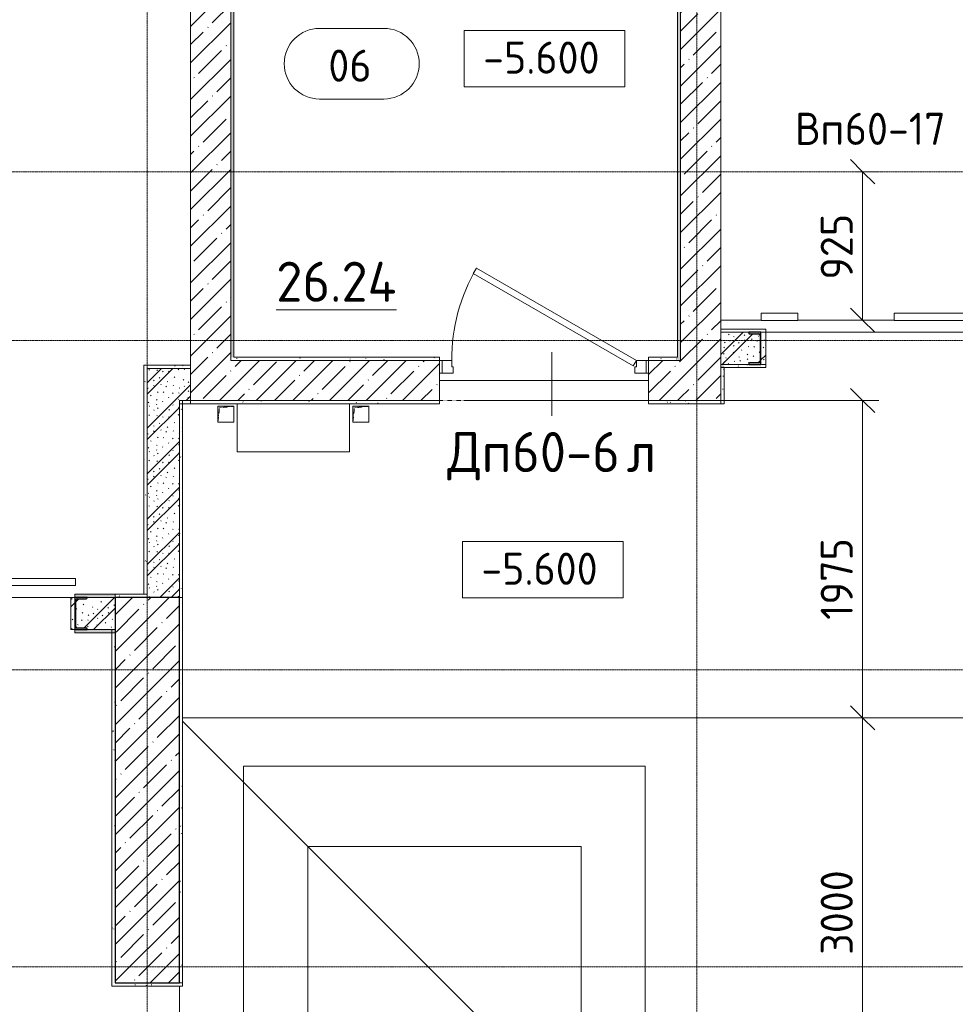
# Model space of a CAD drawing. Header units: millimetres. Extents: x 82112 to 162374, y -10965 to 131389.
# Tile 29 of 82: x 92806 to 98630, y 84817 to 90946. Entities that reach past the tile are written whole.
import ezdxf

# ---------------------------------------------------------------- set-up
doc = ezdxf.new("R2010")
doc.units = ezdxf.units.MM
doc.linetypes.add('3_ Штрих_ 1 х 1 мм', pattern=[2, 1, -1])
doc.linetypes.add('4_ Штрихпунктир_ 10 х 2 мм', pattern=[14, 10, -2, 0, -2])
for name, color, linetype, lineweight in [('A-ANNO-DIMS', 7, 'Continuous', 5), ('A-ANNO-DIMS-100', 7, 'Continuous', 5), ('A-AREA', 7, '3_ Штрих_ 1 х 1 мм', 13), ('A-AREA-IDEN', 7, 'Continuous', 5), ('A-DETL-GENF', 7, 'Continuous', 13), ('A-DOOR', 7, 'Continuous', 13), ('A-DOOR-FRAM', 7, 'Continuous', 13), ('A-DOOR-IDEN', 7, 'Continuous', 5), ('A-FLOR', 7, 'Continuous', 13), ('A-WALL', 7, 'Continuous', 13), ('A-WALL-PATT', 7, 'Continuous', 13), ('C-PRKG', 7, 'Continuous', 13), ('G-ANNO-DIMS', 7, 'Continuous', 5), ('I-WALL', 7, 'Continuous', 13), ('M-EQPM', 7, 'Continuous', 13), ('S-COLS', 7, 'Continuous', 25), ('S-GRID', 7, 'Continuous', 5)]:
    doc.layers.add(name, color=color, linetype=linetype, lineweight=lineweight)
doc.styles.add('GOST Common_2', font='GOST_Common.ttf', dxfattribs={"height": 200})
doc.styles.add('GOST Common_3', font='GOST_Common.ttf', dxfattribs={"height": 250})
doc.dimstyles.new('2_мм', dxfattribs={"dimscale": 304.8, "dimtxt": 201.142999, "dimasz": 0.492126, "dimexe": 0.328084, "dimexo": 0.492126, "dimgap": 0, "dimtad": 1, "dimdec": 0, "dimdsep": 46, "dimtxsty": 'GOST Common_2', "dimblk1": 'OBLIQUE', "dimblk2": 'OBLIQUE', "dimsah": 1, "dimcen": 0.09, "dimdle": 0.328084, "dimadec": 5, "dimazin": 2, "dimtfac": 1, "dimtdec": 4, "dimtix": 1, "dimtmove": 1, "dimatfit": 3, "dimfxl": 1, "dimtvp": 1, "dimtolj": 1, "dimtzin": 0, "dimarcsym": 2})
doc.dimstyles.new('2_мм_1', dxfattribs={"dimscale": 304.8, "dimtxt": 201.142999, "dimasz": 0.492126, "dimexe": 0.328084, "dimexo": 0.492126, "dimgap": 0, "dimtad": 1, "dimdec": 0, "dimdsep": 46, "dimtxsty": 'GOST Common_2', "dimblk1": 'OBLIQUE', "dimblk2": 'OBLIQUE', "dimsah": 1, "dimcen": 0.09, "dimdle": 0.328084, "dimadec": 5, "dimazin": 2, "dimtfac": 1, "dimtdec": 4, "dimtix": 1, "dimtmove": 0, "dimatfit": 3, "dimfxl": 1, "dimtvp": 1, "dimtolj": 1, "dimtzin": 0, "dimarcsym": 2})
pattern_1 = [(0, (0, 0), (203.2, 50.8), [3.353, -149.047, 3.353, -149.047, -812.8]), (0, (0, 0), (203.2, 50.8), [-304.8, 3.353, -301.447, 3.353, -149.047, -355.6]), (0, (0, 0), (203.2, 50.8), [-762, 3.353, -98.247, 3.353, -250.647]), (120, (76.2, 25.4), (-145.59409, 150.576362), [3.353, -149.047, 3.353, -149.047, -812.8]), (120, (76.2, 25.4), (-145.59409, 150.576362), [-304.8, 3.353, -301.447, 3.353, -149.047, -355.6]), (120, (76.2, 25.4), (-145.59409, 150.576362), [-762, 3.353, -98.247, 3.353, -250.647]), (240, (101.6, 127), (-57.60591, -201.376362), [3.353, -149.047, 3.353, -149.047, -812.8]), (240, (101.6, 127), (-57.60591, -201.376362), [-304.8, 3.353, -301.447, 3.353, -149.047, -355.6]), (240, (101.6, 127), (-57.60591, -201.376362), [-762, 3.353, -98.247, 3.353, -250.647])]
pattern_2 = [(45, (0, 0), (-114.04925, 114.04925), []), (45, (114.05, 0), (-114.04925, 114.04925), [201.612, -40.322, 3.353, -36.97])]
pattern_3 = [(135, (150.28, 188.64), (-282.8427, 3e-14), [5, -395]), (135, (174.9, 237.36), (-282.8427, 3e-14), [5, -395]), (135, (211.96, 236.53), (-282.8427, 3e-14), [5, -395]), (135, (114.96, 223.96), (-282.8427, 3e-14), [5, -395]), (135, (77.54, 223.96), (-282.8427, 3e-14), [5, -395]), (135, (57.44, 184.52), (-282.8427, 3e-14), [5, -395]), (135, (66.21, 142.9), (-282.8427, 3e-14), [5, -395]), (135, (107.33, 161), (-282.8427, 3e-14), [5, -395]), (135, (99.08, 130.94), (-282.8427, 3e-14), [5, -395]), (135, (22.6, 136.46), (-282.8427, 3e-14), [5, -395]), (135, (21.16, 168.08), (-282.8427, 3e-14), [5, -395]), (135, (46.13, 96.12), (-282.8427, 3e-14), [5, -395]), (135, (3.54, 74.6), (-282.8427, 3e-14), [5, -395]), (135, (40.3, 47.56), (-282.8427, 3e-14), [5, -395]), (135, (39.77, 18.47), (-282.8427, 3e-14), [5, -395]), (135, (76.94, 37.28), (-282.8427, 3e-14), [5, -395]), (135, (114.18, 62.4), (-282.8427, 3e-14), [5, -395]), (135, (139.87, 90.2), (-282.8427, 3e-14), [5, -395]), (135, (141.44, 15.82), (-282.8427, 3e-14), [5, -395]), (135, (188.69, 26.73), (-282.8427, 3e-14), [5, -395]), (135, (176.14, 51.36), (-282.8427, 3e-14), [5, -395]), (135, (177.03, 0), (-282.8427, 3e-14), [5, -395]), (135, (276.61, 8.22), (-282.8427, 3e-14), [5, -395]), (135, (271.19, 31.72), (-282.8427, 3e-14), [5, -395]), (135, (268.29, 119.65), (-282.8427, 3e-14), [5, -395]), (135, (237.92, 101.95), (-282.8427, 3e-14), [5, -395]), (135, (237.92, 158.27), (-282.8427, 3e-14), [5, -395]), (135, (260.4, 204.35), (-282.8427, 3e-14), [5, -395]), (135, (275.54, 235.4), (-282.8427, 3e-14), [5, -395]), (135, (117.62, 268.96), (-282.8427, 3e-14), [5, -395]), (135, (203.62, 273.83), (-282.8427, 3e-14), [5, -395]), (135, (47.24, 279.3), (-282.8427, 3e-14), [5, -395]), (135, (23.2, 266.16), (-282.8427, 3e-14), [5, -395]), (135, (42.78, 232.52), (-282.8427, 3e-14), [5, -395]), (135, (177.76, 90.57), (-282.8427, 3e-14), [5, -395]), (135, (181.12, 121.8), (-282.8427, 3e-14), [5, -395]), (135, (206.73, 172.06), (-282.8427, 3e-14), [5, -395]), (135, (143.14, 136.62), (-282.8427, 3e-14), [5, -395]), (135, (211.51, 131.86), (-282.8427, 3e-14), [5, -395]), (135, (81.47, 95.1), (-282.8427, 3e-14), [5, -395]), (135, (235.13, 60.46), (-282.8427, 3e-14), [5, -395]), (135, (242.24, 4.89), (-282.8427, 3e-14), [5, -395]), (45, (0, 106.07), (-282.8427, 0), []), (45, (106.07, 0), (-282.8427, 0), []), (45, (176.78, 0), (-282.8427, 0), []), (45, (0, 176.78), (-282.8427, 0), [])]

# ---------------------------------------------------------------- blocks, each defined once
blk = doc.blocks.new('Наметкина 10_РД_АР_П_Отделка_R21_rvt-1--01_Подвал_МП_часть В')
at = {"layer": 'A-WALL-PATT', "lineweight": 5}
h = blk.add_hatch(dxfattribs=at)
h.set_pattern_fill('FP_11', color=256, style=0, pattern_type=2)
h.set_pattern_definition(pattern_1)
h.paths.add_polyline_path([(96900, 88825), (96920, 88825), (96920, 98350), (96900, 98350), (96900, 88845)])
h = blk.add_hatch(dxfattribs=at)
h.set_pattern_fill('FP_11', color=256, style=0, pattern_type=2)
h.set_pattern_definition(pattern_1)
h.paths.add_polyline_path([(94140, 88845), (94140, 94050), (94120, 94050), (94120, 88845)])
h.paths.add_polyline_path([(94140, 94635.6), (94138.9, 98130), (94120, 98130), (94120, 94635.6)])
h = blk.add_hatch(dxfattribs=at)
h.set_pattern_fill('FP_11', color=256, style=0, pattern_type=2)
h.set_pattern_definition(pattern_1)
h.paths.add_polyline_path([(97419.9, 89000), (97450, 89000), (97450, 89020), (97170, 89020), (97170, 89000), (97414.7, 89000)])
h = blk.add_hatch(dxfattribs=at)
h.set_pattern_fill('FP_11', color=256, style=0, pattern_type=2)
h.set_pattern_definition(pattern_1)
h.paths.add_polyline_path([(96900, 88825), (96900, 88845), (96720, 88845), (96720, 88825)])
h.paths.add_polyline_path([(94120, 88825), (95420, 88825), (95420, 88845), (94120, 88845)])
h = blk.add_hatch(dxfattribs=at)
h.set_pattern_fill('FP_11', color=256, style=0, pattern_type=2)
h.set_pattern_definition(pattern_1)
h.paths.add_polyline_path([(93870, 88775), (93870, 88795), (93580, 88795), (93580, 88775), (93600, 88775)])
h = blk.add_hatch(dxfattribs=at)
h.set_pattern_fill('FP_11', color=256, style=0, pattern_type=2)
h.set_pattern_definition(pattern_1)
h.paths.add_polyline_path([(93600, 87370), (93600, 88775), (93580, 88775), (93580, 87370)])
h = blk.add_hatch(dxfattribs=at)
h.set_pattern_fill('FP_11', color=256, style=0, pattern_type=2)
h.set_pattern_definition(pattern_1)
h.paths.add_polyline_path([(97450, 88780), (97450, 88800), (97170, 88800), (97170, 88780), (97419.9, 88780)])
h = blk.add_hatch(dxfattribs=at)
h.set_pattern_fill('FP_11', color=256, style=0, pattern_type=2)
h.set_pattern_definition(pattern_1)
h.paths.add_polyline_path([(97190, 88555), (97190, 88780), (97170, 88780), (97170, 88555)])
h = blk.add_hatch(dxfattribs=at)
h.set_pattern_fill('FP_11', color=256, style=0, pattern_type=2)
h.set_pattern_definition(pattern_1)
h.paths.add_polyline_path([(93820, 87350), (93820, 88575), (93800, 88575), (93800, 87350)])
h = blk.add_hatch(dxfattribs=at)
h.set_pattern_fill('FP_11', color=256, style=0, pattern_type=2)
h.set_pattern_definition(pattern_1)
h.paths.add_polyline_path([(97170, 88555), (97170, 88575), (96720, 88575), (96720, 88555), (97163.8, 88555)])
h.paths.add_polyline_path([(95420, 88555), (95420, 88575), (93870, 88575), (93870, 88555), (94860, 88555)])
h = blk.add_hatch(dxfattribs=at)
h.set_pattern_fill('FP_11', color=256, style=0, pattern_type=2)
h.set_pattern_definition(pattern_1)
h.paths.add_polyline_path([(93186.4, 87350), (93400, 87350), (93400, 87370), (93150, 87370), (93150, 87350), (93164.7, 87350)])
h.paths.add_polyline_path([(89594.7, 87350), (89600, 87350.5), (89599.9, 87370), (87200, 87370), (87200, 87350), (89591.9, 87350)])
h = blk.add_hatch(dxfattribs=at)
h.set_pattern_fill('FP_11', color=256, style=0, pattern_type=2)
h.set_pattern_definition(pattern_1)
h.paths.add_polyline_path([(93600, 87350), (93600, 87370), (93400, 87370), (93400, 87350)])
h = blk.add_hatch(dxfattribs=at)
h.set_pattern_fill('FP_11', color=256, style=0, pattern_type=2)
h.set_pattern_definition(pattern_1)
h.paths.add_polyline_path([(93820, 84950), (93820, 87350), (93800, 87350), (93800, 84950)])
h = blk.add_hatch(dxfattribs=at)
h.set_pattern_fill('FP_11', color=256, style=0, pattern_type=2)
h.set_pattern_definition(pattern_1)
h.paths.add_polyline_path([(93155.2, 87130), (93400, 87130), (93400, 87150), (93150, 87150), (93150, 87130)])
h.paths.add_polyline_path([(89591.9, 87130), (89600, 87130), (89599.9, 87150), (87200, 87150), (87200, 87130), (89585.2, 87130)])
h = blk.add_hatch(dxfattribs=at)
h.set_pattern_fill('FP_11', color=256, style=0, pattern_type=2)
h.set_pattern_definition(pattern_1)
h.paths.add_polyline_path([(93400, 84950), (93400, 87150), (93380, 87150), (93380, 84950)])
h = blk.add_hatch(dxfattribs=at)
h.set_pattern_fill('FP_11', color=256, style=0, pattern_type=2)
h.set_pattern_definition(pattern_1)
h.paths.add_polyline_path([(93820, 84930), (93820, 84950), (93380, 84950), (93380, 84930)])
at = {"layer": 'A-WALL'}
for p, q in [((96900, 98330), (96900, 88845)), ((96920, 88825), (96920, 98350)), ((94120, 94050), (94120, 88845)), ((94140, 88845), (94140, 94050)), ((97450, 89020), (97170, 89020)), ((97170, 89020), (97170, 89000)), ((97170, 89000), (97343.9, 89000)), ((97419.9, 89000), (97450, 89000)), ((97450, 89000), (97450, 89020)), ((94120, 88845), (94120, 88825)), ((94120, 88825), (95420, 88825)), ((95420, 88845), (94140, 88845)), ((95420, 88825), (95420, 88845)), ((96900, 88845), (96720, 88845)), ((96720, 88845), (96720, 88825)), ((96720, 88825), (96900, 88825)), ((96900, 88825), (96920, 88825)), ((93870, 88795), (93580, 88795)), ((93580, 88795), (93580, 88775)), ((93580, 88775), (93580, 87370)), ((93600, 88775), (93870, 88775)), ((93600, 87370), (93600, 88775)), ((93870, 88775), (93870, 88795)), ((97343.9, 88800), (97170, 88800)), ((97170, 88800), (97170, 88780)), ((97170, 88780), (97170, 88555)), ((97190, 88555), (97190, 88780)), ((97190, 88780), (97450, 88780)), ((97450, 88800), (97419.9, 88800)), ((97450, 88780), (97450, 88800)), ((93870, 88575), (93800, 88575)), ((93800, 88575), (93800, 88555)), ((93800, 88575), (93800, 87350)), ((93820, 88575), (93800, 88575)), ((93820, 87350), (93820, 88575)), ((93870, 88555), (93870, 88575)), ((95420, 88575), (93870, 88575)), ((93870, 88575), (93870, 88555)), ((95420, 88555), (95420, 88575)), ((97170, 88575), (96720, 88575)), ((96720, 88575), (96720, 88555)), ((97170, 88555), (97170, 88575)), ((93800, 88555), (93870, 88555)), ((93870, 88555), (94160, 88555)), ((94860, 88555), (95420, 88555)), ((96720, 88555), (97170, 88555)), ((97170, 88555), (97190, 88555)), ((93400, 87370), (93150, 87370)), ((93150, 87370), (93150, 87350)), ((93226, 87350), (93400, 87350)), ((93400, 87350), (93400, 87370)), ((93600, 87370), (93400, 87370)), ((93400, 87370), (93400, 87350)), ((93400, 87350), (93600, 87350)), ((93580, 87370), (93600, 87370)), ((93600, 87350), (93600, 87370)), ((93800, 87350), (93800, 84950)), ((93820, 87350), (93800, 87350)), ((93800, 87350), (93820, 87350)), ((93820, 84950), (93820, 87350)), ((93150, 87150), (93150, 87130)), ((93150, 87130), (93400, 87130)), ((93400, 87150), (93226, 87150)), ((93400, 87150), (93380, 87150)), ((93380, 87150), (93380, 84950)), ((93400, 87130), (93400, 87150)), ((93400, 84950), (93400, 87150)), ((93380, 84950), (93380, 84930)), ((93380, 84930), (93820, 84930)), ((93820, 84950), (93400, 84950)), ((93800, 84950), (93820, 84950)), ((93820, 84930), (93820, 84950))]:
    blk.add_line(p, q, dxfattribs=at)
at = {"layer": 'A-WALL', "lineweight": 25}
blk.add_line((97190, 88780), (97170, 88780), dxfattribs=at)
blk = doc.blocks.new('АР-Ворота сборка - Ворота секционные_3100х2600 _h_-5411443--01_Подвал_МП_часть В')
at = {"layer": 'A-DETL-GENF'}
for p, q in [((-1225, 218.5), (-1453.5, 218.5)), ((-1453.5, 218.5), (-1453.5, 173.5)), ((-1225, 173.5), (-1225, 218.5)), ((-625, 218.5), (-625, 173.5)), ((1703.5, 218.5), (-625, 218.5)), ((1703.5, 173.5), (1703.5, 218.5)), ((-1453.5, 173.5), (-1225, 173.5)), ((-625, 173.5), (1703.5, 173.5))]:
    blk.add_line(p, q, dxfattribs=at)
blk = doc.blocks.new('АР_Машиноместо - 5300x2500_С-V2--01_Подвал_МП_часть В')
at = {"layer": 'C-PRKG'}
for p, q in [((2500, 0), (0, 0)), ((0, 0), (0, -5300)), ((2500, 0), (2500, -5300)), ((400, -500), (400, -4800)), ((400, -500), (2100, -500)), ((2100, -500), (2100, -4800)), ((400, -4800), (2100, -4800)), ((2500, -5300), (0, -5300))]:
    blk.add_line(p, q, dxfattribs=at)
blk = doc.blocks.new('АР_Дверь однопольная - 1300х2100h_лест__лифт_ холл-4751208--01_Подвал_МП_часть В')
at = {"layer": 'A-DOOR'}
for p, q in [((-420.9, 700), (-440.9, 665.4)), ((575, 125), (-420.9, 700)), ((-440.9, 665.4), (555, 90.4)), ((555, 90.4), (575, 125))]:
    blk.add_line(p, q, dxfattribs=at)
at = {"layer": 'A-DOOR', "lineweight": 5}
blk.add_arc((575, 125), 1150, 150, 180, dxfattribs=at)
at = {"layer": 'A-DOOR-FRAM'}
for p, q in [((-635, 125), (-650, 125)), ((-575, 125), (-635, 125)), ((-635, 125), (-635, 45)), ((-575, 85), (-575, 125)), ((635, 125), (575, 125)), ((575, 125), (575, 85)), ((635, 45), (635, 125)), ((635, 125), (650, 125)), ((-565, 85), (-575, 85)), ((-565, 45), (-565, 85)), ((575, 85), (565, 85)), ((565, 85), (565, 45)), ((-635, 45), (-650, 45)), ((-635, 45), (-565, 45)), ((565, 45), (635, 45)), ((635, 45), (650, 45))]:
    blk.add_line(p, q, dxfattribs=at)
blk = doc.blocks.new('АР_Канал вертикальный прямоугольный - ПК-6259828--01_Подвал_МП_часть В')
at = {"layer": 'A-DETL-GENF', "linetype": '3_ Штрих_ 1 х 1 мм'}
for p, q in [((350, 150), (-350, 150)), ((-350, 150), (-350, -150)), ((350, -150), (350, 150)), ((-350, -150), (350, -150))]:
    blk.add_line(p, q, dxfattribs=at)
at = {"layer": 'M-EQPM'}
for p, q in [((-350, -150), (-350, 150)), ((-350, 150), (350, 150)), ((350, 150), (350, -150)), ((350, -150), (-350, -150))]:
    blk.add_line(p, q, dxfattribs=at)
blk = doc.blocks.new('АР_Канал вертикальный прямоугольный - АПТ-5436538--01_Подвал_МП_часть В')
at = {"layer": 'A-DETL-GENF'}
blk.add_hatch(color=256, dxfattribs=at).paths.add_polyline_path([(-50, -50), (-40, 40), (50, 50), (-50, 50)])
at = {"layer": 'A-DETL-GENF', "linetype": '3_ Штрих_ 1 х 1 мм'}
for p, q in [((50, 50), (-50, 50)), ((-50, 50), (-50, -50)), ((50, 50), (-50, 50)), ((-50, 50), (-50, -50)), ((-50, -50), (-40, 40)), ((-50, -50), (-40, 40)), ((-40, 40), (50, 50)), ((-40, 40), (50, 50)), ((50, -50), (50, 50)), ((-50, -50), (50, -50))]:
    blk.add_line(p, q, dxfattribs=at)
at = {"layer": 'M-EQPM'}
for p, q in [((-50, -50), (-50, 50)), ((-50, 50), (50, 50)), ((50, 50), (50, -50)), ((50, -50), (-50, -50))]:
    blk.add_line(p, q, dxfattribs=at)
blk = doc.blocks.new('АР-Ворота сборка - Ворота секционные_3500х2600 _h_-1815922--01_Подвал_МП_часть В')
at = {"layer": 'A-DETL-GENF'}
for p, q in [((-1425, 218.5), (-1653.5, 218.5)), ((-1653.5, 218.5), (-1653.5, 173.5)), ((-1425, 173.5), (-1425, 218.5)), ((-825, 218.5), (-825, 173.5)), ((1903.5, 218.5), (-825, 218.5)), ((1903.5, 173.5), (1903.5, 218.5)), ((-1653.5, 173.5), (-1425, 173.5)), ((-825, 173.5), (1903.5, 173.5))]:
    blk.add_line(p, q, dxfattribs=at)
blk = doc.blocks.new('АР_Фахверк_ _Швеллер полки параллельные_ - 20П-6908877--01_Подвал_МП_часть В')
at = {"layer": 'S-COLS'}
blk.add_hatch(color=256, dxfattribs=at).paths.add_polyline_path([(53, 100), (-23, 100), (-23, -100), (53, -100), (53, -96.5), (51.4, -92.6), (47.5, -91), (-8.3, -91), (-15, -88.2), (-17.8, -81.5), (-17.8, 81.5), (-15, 88.2), (-8.3, 91), (47.5, 91), (51.4, 92.6), (53, 96.5)])
for p, q in [((53, 100), (-23, 100)), ((-23, 100), (-23, -100)), ((-17.8, -81.5), (-17.8, 81.5)), ((-8.3, 91), (47.5, 91)), ((53, 96.5), (53, 100)), ((-23, -100), (53, -100)), ((47.5, -91), (-8.3, -91)), ((53, -100), (53, -96.5))]:
    blk.add_line(p, q, dxfattribs=at)
for centre, radius, start, end in [((-8.3, 81.5), 9.5, 90, 180), ((47.5, 96.5), 5.5, 270, 360), ((-8.3, -81.5), 9.5, 180, 270), ((47.5, -96.5), 5.5, 360, 90)]:
    blk.add_arc(centre, radius, start, end, dxfattribs=at)
blk = doc.blocks.new('АР_Фахверк_ _Швеллер полки параллельные_ - 20П-7427210--01_Подвал_МП_часть В')
at = {"layer": 'S-COLS'}
blk.add_hatch(color=256, dxfattribs=at).paths.add_polyline_path([(53, 100), (-23, 100), (-23, -100), (53, -100), (53, -96.5), (51.4, -92.6), (47.5, -91), (-8.3, -91), (-15, -88.2), (-17.8, -81.5), (-17.8, 81.5), (-15, 88.2), (-8.3, 91), (47.5, 91), (51.4, 92.6), (53, 96.5)])
for p, q in [((53, 100), (-23, 100)), ((-23, 100), (-23, -100)), ((-17.8, -81.5), (-17.8, 81.5)), ((-8.3, 91), (47.5, 91)), ((53, 96.5), (53, 100)), ((-23, -100), (53, -100)), ((47.5, -91), (-8.3, -91)), ((53, -100), (53, -96.5))]:
    blk.add_line(p, q, dxfattribs=at)
for centre, radius, start, end in [((-8.3, 81.5), 9.5, 90, 180), ((47.5, 96.5), 5.5, 270, 360), ((-8.3, -81.5), 9.5, 180, 270), ((47.5, -96.5), 5.5, 360, 90)]:
    blk.add_arc(centre, radius, start, end, dxfattribs=at)
blk = doc.blocks.new('Марка помещения _Номер_ - 2 мм-68851--01_Подвал_МП_часть В')
at = {"layer": 'A-AREA-IDEN'}
for p, q in [((-2.027, 2.21), (1.973, 2.21)), ((-2.027, -2.19), (1.973, -2.19))]:
    blk.add_line(p, q, dxfattribs=at)
for centre, start, end in [((-2.027, 0.01), 90, 270), ((1.973, 0.01), 270, 90)]:
    blk.add_arc(centre, 2.2, start, end, dxfattribs=at)
blk = doc.blocks.new('Высотные отметки - Frame_2-749557--01_Подвал_МП_часть В')
at = {"layer": 'G-ANNO-DIMS'}
for p, q in [((-5, 3.5), (-5, 0)), ((5, 3.5), (-5, 3.5)), ((5, 0), (5, 3.5)), ((-5, 0), (5, 0))]:
    blk.add_line(p, q, dxfattribs=at)
blk = doc.blocks.new('DIMBLOCK19--01_Подвал_МП_часть В')
at = {"layer": 'A-ANNO-DIMS-100', "lineweight": 25, "transparency": 16777216}
for p, q in [((98053, 90000), (97978, 90075)), ((98053, 90000), (98128, 89925)), ((98053, 89075), (97978, 89150)), ((98053, 89075), (98128, 89000))]:
    blk.add_line(p, q, dxfattribs=at)
at = {"layer": 'A-ANNO-DIMS-100', "transparency": 16777216}
for p, q in [((98009.1, 90000), (98153, 90000)), ((98053, 90000), (98009.1, 90000)), ((98053, 90000), (98053, 89075)), ((98009.1, 89075), (98153, 89075)), ((98053, 89075), (98009.1, 89075))]:
    blk.add_line(p, q, dxfattribs=at)
at = {"layer": 'A-ANNO-DIMS-100', "color": 0, "transparency": 16777216, "insert": (97791.7, 89327.8), "char_height": 200, "width": 503.198, "attachment_point": 1, "rotation": 90, "line_spacing_factor": 1.022761, "style": 'GOST Common_2'}
blk.add_mtext('925', dxfattribs=at)
blk = doc.blocks.new('_Oblique')
at = {"color": 0, "linetype": 'ByBlock', "lineweight": -2}
blk.add_line((-0.5, -0.5), (0.5, 0.5), dxfattribs=at)
blk = doc.blocks.new('DIMBLOCK20--01_Подвал_МП_часть В')
at = {"layer": 'A-ANNO-DIMS-100', "lineweight": 25, "transparency": 16777216}
for p, q in [((98053, 88575), (97978, 88650)), ((98053, 88575), (98128, 88500)), ((98053, 86600), (97978, 86675)), ((98053, 86600), (98128, 86525))]:
    blk.add_line(p, q, dxfattribs=at)
at = {"layer": 'A-ANNO-DIMS-100', "transparency": 16777216}
for p, q in [((95570, 88575), (98153, 88575)), ((98053, 88575), (95570, 88575)), ((98053, 88575), (98053, 86600)), ((98053, 87831.6), (98053, 87587.5)), ((98053, 87210), (98053, 87831.6)), ((98009.1, 86600), (98153, 86600)), ((98053, 86600), (98009.1, 86600))]:
    blk.add_line(p, q, dxfattribs=at)
at = {"layer": 'A-ANNO-DIMS-100', "color": 0, "transparency": 16777216, "insert": (97791.7, 87210), "char_height": 200, "width": 625.93, "attachment_point": 1, "rotation": 90, "line_spacing_factor": 1.022761, "style": 'GOST Common_2'}
blk.add_mtext('1975', dxfattribs=at)
blk = doc.blocks.new('DIMBLOCK21--01_Подвал_МП_часть В')
at = {"layer": 'A-ANNO-DIMS-100', "lineweight": 25, "transparency": 16777216}
for p, q in [((98053, 86600), (97978, 86675)), ((98053, 86600), (98128, 86525)), ((98053, 83600), (97978, 83675)), ((98053, 83600), (98128, 83525))]:
    blk.add_line(p, q, dxfattribs=at)
at = {"layer": 'A-ANNO-DIMS-100', "transparency": 16777216}
for p, q in [((98009.1, 86600), (98153, 86600)), ((98053, 86600), (98009.1, 86600)), ((98053, 86600), (98053, 83600)), ((98053, 85684), (98053, 85024.9)), ((98053, 85024.9), (98053, 85100)), ((98009.1, 83600), (98153, 83600)), ((98053, 83600), (98009.1, 83600))]:
    blk.add_line(p, q, dxfattribs=at)
at = {"layer": 'A-ANNO-DIMS-100', "color": 0, "transparency": 16777216, "insert": (97791.7, 85124.9), "char_height": 200, "width": 670.931, "attachment_point": 1, "rotation": 90, "line_spacing_factor": 1.022761, "style": 'GOST Common_2'}
blk.add_mtext('3000', dxfattribs=at)

msp = doc.modelspace()

# ---------------------------------------------------------------- hatches: boundary and pattern name
at = {"layer": 'A-WALL-PATT', "lineweight": 5}
h = msp.add_hatch(dxfattribs=at)
h.set_pattern_fill('FP_1', color=256, style=0, pattern_type=2)
h.set_pattern_definition(pattern_2)
h.paths.add_polyline_path([(96920, 88575), (97170, 88575), (97170, 98600), (96920, 98600), (96920, 88825)])
h = msp.add_hatch(dxfattribs=at)
h.set_pattern_fill('FP_1', color=256, style=0, pattern_type=2)
h.set_pattern_definition(pattern_2)
h.paths.add_polyline_path([(94120, 88575), (94120, 98350), (93870, 98350), (93870, 88575), (94110.042794, 88575)])
h = msp.add_hatch(dxfattribs=at)
h.set_pattern_fill('FP_5', color=256, style=0, pattern_type=2)
h.set_pattern_definition(pattern_3)
h.paths.add_polyline_path([(97419.851854, 88800), (97450, 88800), (97450, 89000), (97419.851854, 89000), (97419.851854, 88809)])
h.paths.add_polyline_path([(97343.851854, 88800), (97343.851854, 88803.5), (97345.462767, 88807.389087), (97349.351854, 88809), (97405.151854, 88809), (97411.869369, 88811.782486), (97414.651854, 88818.5), (97414.651854, 88981.5), (97411.869369, 88988.217514), (97405.151854, 88991), (97349.351854, 88991), (97345.462767, 88992.610913), (97343.851854, 88996.5), (97343.851854, 89000), (97170, 89000), (97170, 88800)])
h = msp.add_hatch(dxfattribs=at)
h.set_pattern_fill('FP_5', color=256, style=0, pattern_type=2)
h.set_pattern_definition(pattern_3)
h.paths.add_polyline_path([(97343.851854, 88800), (97343.851854, 88803.5), (97345.462767, 88807.389087), (97349.351854, 88809), (97405.151854, 88809), (97411.869369, 88811.782486), (97414.651854, 88818.5), (97414.651854, 88981.5), (97411.869369, 88988.217514), (97405.151854, 88991), (97349.351854, 88991), (97345.462767, 88992.610913), (97343.851854, 88996.5), (97343.851854, 89000), (97170, 89000), (97170, 88800)])
h = msp.add_hatch(dxfattribs=at)
h.set_pattern_fill('FP_1', color=256, style=0, pattern_type=2)
h.set_pattern_definition(pattern_2)
h.paths.add_polyline_path([(95420, 88575), (95420, 88825), (94120, 88825), (94120, 88575)])
h.paths.add_polyline_path([(96920, 88575), (96920, 88825), (96720, 88825), (96720, 88575)])
h = msp.add_hatch(dxfattribs=at)
h.set_pattern_fill('FP_5', color=256, style=0, pattern_type=2)
h.set_pattern_definition(pattern_3)
h.paths.add_polyline_path([(93800, 88575), (93870, 88575), (93870, 88775), (93600, 88775), (93600, 88575)])
h = msp.add_hatch(dxfattribs=at)
h.set_pattern_fill('FP_5', color=256, style=0, pattern_type=2)
h.set_pattern_definition(pattern_3)
h.paths.add_polyline_path([(93800, 87350), (93800, 88575), (93600, 88575), (93600, 87350)])
h = msp.add_hatch(dxfattribs=at)
h.set_pattern_fill('FP_5', color=256, style=0, pattern_type=2)
h.set_pattern_definition(pattern_3)
h.paths.add_polyline_path([(93400, 87150), (93400, 87350), (93226, 87350), (93226, 87346.5), (93224.389087, 87342.610913), (93220.5, 87341), (93164.7, 87341), (93157.982486, 87338.217514), (93155.2, 87331.5), (93155.2, 87168.5), (93157.982486, 87161.782486), (93164.7, 87159), (93220.5, 87159), (93224.389087, 87157.389087), (93226, 87153.5), (93226, 87150)])
h.paths.add_polyline_path([(93150, 87150), (93150, 87350), (93125, 87350), (93125, 87150)])
h = msp.add_hatch(dxfattribs=at)
h.set_pattern_fill('FP_5', color=256, style=0, pattern_type=2)
h.set_pattern_definition(pattern_3)
h.paths.add_polyline_path([(93226, 87150), (93400, 87150), (93400, 87350), (93226, 87350), (93226, 87346.5), (93224.389087, 87342.610913), (93220.5, 87341), (93164.7, 87341), (93157.982486, 87338.217514), (93155.2, 87331.5), (93155.2, 87168.5), (93157.982486, 87161.782486), (93164.7, 87159), (93220.5, 87159), (93224.389087, 87157.389087), (93226, 87153.5)])
at = {"layer": 'S-COLS', "lineweight": 5}
h = msp.add_hatch(dxfattribs=at)
h.set_pattern_fill('FP_1', color=256, style=0, pattern_type=2)
h.set_pattern_definition(pattern_2)
h.paths.add_polyline_path([(93800, 84950), (93800, 87350), (93400, 87350), (93400, 84950)])

# ---------------------------------------------------------------- linework, layer by layer
at = {"layer": 'A-AREA'}
msp.add_line((95420, 88574.817129), (96720, 88574.817129), dxfattribs=at)
at = {"layer": 'A-DOOR-IDEN'}
msp.add_line((96118.514895, 88876.095965), (96118.514895, 88480.036726), dxfattribs=at)
at = {"layer": 'A-FLOR'}
for p, q in [((97421.52754, 89075), (97170, 89075)), ((98250, 89075), (97650, 89075)), ((97450, 89000), (100530.191287, 89000)), ((95420, 88700), (96720, 88700)), ((93125, 87350), (89600, 87350)), ((93820, 86600), (100530, 86600)), ((93820, 86580), (96800, 83600)), ((93800, 83000), (93800, 84930))]:
    msp.add_line(p, q, dxfattribs=at)
at = {"layer": 'A-WALL'}
for p, q in [((93870, 99458), (93870, 88775)), ((97170, 88575), (97170, 99458)), ((96920, 98350), (96920, 88825)), ((94120, 88825), (94120, 98130)), ((95420, 88825), (94120, 88825)), ((95420, 88575), (95420, 88825)), ((96920, 88825), (96720, 88825)), ((96720, 88825), (96720, 88575)), ((93870, 88575), (95420, 88575)), ((96720, 88575), (97170, 88575))]:
    msp.add_line(p, q, dxfattribs=at)
at = {"layer": 'I-WALL'}
for p, q in [((97343.851854, 89000), (97170, 89000)), ((97450, 89000), (97419.851854, 89000)), ((97420, 88800), (97420, 89000)), ((97450, 88800), (97450, 89000)), ((93600, 88775), (93600, 87350)), ((93870, 88775), (93600, 88775)), ((93870, 88575), (93870, 88775)), ((97170, 88800), (97343.851854, 88800)), ((97419.851854, 88800), (97450, 88800)), ((93800, 87350), (93800, 88575)), ((93800, 88575), (93870, 88575)), ((93150, 87350), (93125, 87350)), ((93125, 87350), (93125, 87150)), ((93400, 87350), (93226, 87350)), ((93400, 87150), (93400, 87350)), ((93600, 87350), (93800, 87350)), ((93125, 87150), (93150, 87150)), ((93226, 87150), (93400, 87150))]:
    msp.add_line(p, q, dxfattribs=at)
at = {"layer": 'S-COLS'}
for p, q in [((93400, 87350), (93400, 84950)), ((93800, 87350), (93400, 87350)), ((93800, 84950), (93800, 87350)), ((93400, 84950), (93800, 84950))]:
    msp.add_line(p, q, dxfattribs=at)
at = {"layer": 'S-GRID', "linetype": '4_ Штрихпунктир_ 10 х 2 мм'}
for p, q in [((93600, 80104.964717), (93600, 129588.42805)), ((97020, 80104.964717), (97020, 129588.42805)), ((151972.716503, 90000), (87000, 90000)), ((151972.716503, 88950), (87000, 88950)), ((151972.716503, 86900), (87000, 86900)), ((151972.716503, 85050), (87000, 85050))]:
    msp.add_line(p, q, dxfattribs=at)

# ---------------------------------------------------------------- block references
at = {"lineweight": 5}
msp.add_blockref('Наметкина 10_РД_АР_П_Отделка_R21_rvt-1--01_Подвал_МП_часть В', (0, 0), dxfattribs=at)
at = {"layer": 'A-AREA-IDEN', "xscale": 99.99999999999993, "yscale": 99.99999999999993, "zscale": 99.99999999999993}
msp.add_blockref('Марка помещения _Номер_ - 2 мм-68851--01_Подвал_МП_часть В', (94875.643054, 90671.170434), dxfattribs=at)
at = {"layer": 'A-DOOR'}
for name, p in [('АР_Дверь однопольная - 1300х2100h_лест__лифт_ холл-4751208--01_Подвал_МП_часть В', (96070, 88700)), ('АР-Ворота сборка - Ворота секционные_3100х2600 _h_-5411443--01_Подвал_МП_часть В', (98875, 88900)), ('АР-Ворота сборка - Ворота секционные_3500х2600 _h_-1815922--01_Подвал_МП_часть В', (91250, 87250))]:
    msp.add_blockref(name, p, dxfattribs=at)
at = {"layer": 'C-PRKG', "rotation": 180}
msp.add_blockref('АР_Машиноместо - 5300x2500_С-V2--01_Подвал_МП_часть В', (96700, 81000), dxfattribs=at)
at = {"layer": 'G-ANNO-DIMS', "xscale": 99.99999999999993, "yscale": 99.99999999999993, "zscale": 99.99999999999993}
for p in [(96073.011324, 90528.952126), (96061.441234, 87346.916482)]:
    msp.add_blockref('Высотные отметки - Frame_2-749557--01_Подвал_МП_часть В', p, dxfattribs=at)
at = {"layer": 'M-EQPM'}
for name, p in [('АР_Канал вертикальный прямоугольный - АПТ-5436538--01_Подвал_МП_часть В', (94090, 88490)), ('АР_Канал вертикальный прямоугольный - ПК-6259828--01_Подвал_МП_часть В', (94510, 88405)), ('АР_Канал вертикальный прямоугольный - АПТ-5436538--01_Подвал_МП_часть В', (94930, 88490))]:
    msp.add_blockref(name, p, dxfattribs=at)
at = {"layer": 'S-COLS', "rotation": 180}
msp.add_blockref('АР_Фахверк_ _Швеллер полки параллельные_ - 20П-7427210--01_Подвал_МП_часть В', (97396.851854, 88900), dxfattribs=at)
at = {"layer": 'S-COLS'}
msp.add_blockref('АР_Фахверк_ _Швеллер полки параллельные_ - 20П-6908877--01_Подвал_МП_часть В', (93173, 87250), dxfattribs=at)

# ---------------------------------------------------------------- texts
at = {"layer": 'A-AREA-IDEN', "attachment_point": 1}
for s, insert, char_height, width, style in [('06', (94727.128857, 90759.913616), 200, 352.7425, 'GOST Common_2'), ('\\L26.24', (94402.974304, 89439.819821), 250, 978.05875, 'GOST Common_3')]:
    msp.add_mtext(s, dxfattribs=dict(at, insert=insert, char_height=char_height, width=width, style=style))
at = {"layer": 'A-DOOR-IDEN', "attachment_point": 1}
for s, insert, char_height, width, style in [('Вп', (97630.873285, 90366.78889), 200, 376.793125, 'GOST Common_2'), ('60-17', (97941.758702, 90366.78889), 200, 825.738125, 'GOST Common_2'), ('60-6', (95870.504478, 88379.463809), 250, 865.8225, 'GOST Common_3'), ('Дп', (95467.014895, 88379.463809), 250, 489.029375, 'GOST Common_3'), ('\\fGOST Common|b0|i0|c204|p34|;л', (96584.879478, 88379.463809), 250, 216.455625, 'GOST Common_3')]:
    msp.add_mtext(s, dxfattribs=dict(at, insert=insert, char_height=char_height, width=width, style=style))
at = {"layer": 'G-ANNO-DIMS', "char_height": 200, "width": 917.17566319, "attachment_point": 1, "line_spacing_factor": 1.022761, "style": 'GOST Common_2'}
for insert in [(95690.854797, 90810.317787), (95679.284707, 87628.282143)]:
    msp.add_mtext('-5.600', dxfattribs=dict(at, insert=insert))

# ---------------------------------------------------------------- dimensions: what is measured, and where the dimension line sits
at = {"layer": 'A-ANNO-DIMS'}
dim = msp.add_linear_dim(base=(98053.039538, 89075), p1=(98159.105555, 90000), p2=(98159.105555, 89075), angle=90, dimstyle='2_мм_1', override={"dimpost": '<>', "dimfxl": 925}, dxfattribs=at)
dim.commit()
dim.dimension.update_dxf_attribs({"geometry": 'DIMBLOCK19--01_Подвал_МП_часть В', "text_midpoint": (97953.039538, 89537.5)})
for base, p1, p2, override, picture, middle in [((98053.039538, 86600), (95420, 88575), (98159.105555, 86600), {"dimpost": '<>', "dimfxl": 3376.880845}, 'DIMBLOCK20--01_Подвал_МП_часть В', (97925.00721, 87522.970597)), ((98053.039538, 83600), (98159.105555, 86600), (98159.105555, 83600), {"dimpost": '<>', "dimfxl": 3000}, 'DIMBLOCK21--01_Подвал_МП_часть В', (97925.00721, 85460.382768))]:
    dim = msp.add_linear_dim(base=base, p1=p1, p2=p2, angle=90, dimstyle='2_мм', override=override, dxfattribs=at)
    dim.commit()
    dim.dimension.update_dxf_attribs({"geometry": picture, "text_midpoint": middle, "dimtype": 160, "text_rotation": 90})

doc.saveas('drawing.dxf')
